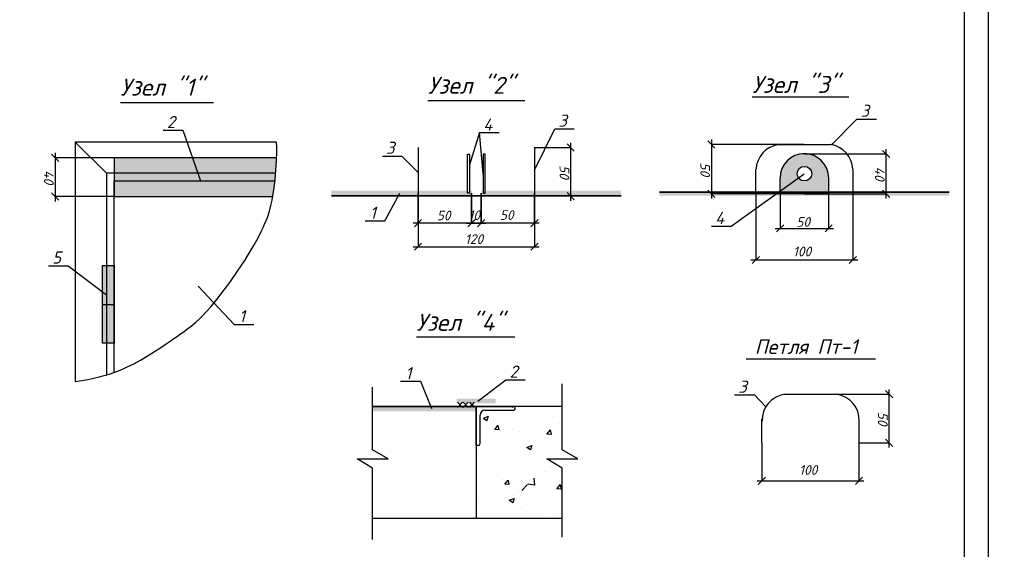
# Model space of a CAD drawing. Extents: x -119078 to 1619993, y 264752 to 340742.
# Tile 141 of 220: x 889781 to 910074, y 306799 to 317703. Entities that reach past the tile are written whole.
import ezdxf

# ---------------------------------------------------------------- set-up
doc = ezdxf.new("R2010")
doc.units = 0
doc.header["$MEASUREMENT"] = 0
doc.linetypes.add('CONTI', pattern=[0])
doc.layers.get('0').update_dxf_attribs({"color": 250, "linetype": 'CONTI'})
for name, color, linetype in [('PDF _Геометрия', 250, 'Continuous'), ('PDF _Сплошная заливка', 7, 'Continuous'), ('PDF _Текст', 7, 'Continuous')]:
    doc.layers.add(name, color=color, linetype=linetype)
doc.styles.add('ICOCPEUR', font='isocpeui.ttf')
doc.styles.add('PDF ISOCPEUR Italic', font='isocpeui.ttf')

msp = doc.modelspace()

# ---------------------------------------------------------------- linework, layer by layer
at = {"layer": 'PDF _Геометрия', "lineweight": -3}
msp.add_lwpolyline([(909744.405, 297220.37), (867748.604, 297220.37), (867748.604, 326913.75), (909744.405, 326913.75)], close=True, dxfattribs=at)
at = {"layer": 'PDF _Геометрия', "lineweight": 30}
msp.add_lwpolyline([(869746.791, 326414.204), (909244.859, 326414.204), (909244.859, 297719.916), (869746.791, 297719.916)], close=True, dxfattribs=at)
at = {"layer": 'PDF _Геометрия', "color": 7, "lineweight": -3}
for points in [[(891858.089, 315999.934), (893106.957, 315999.934), (893775.841, 315999.934)], [(898195.561, 316038.035), (899448.662, 316038.035), (900189.515, 316038.035)], [(904880.175, 316114.237), (906129.042, 316114.237), (906869.896, 316114.237)], [(906514.287, 315127.845), (907035.001, 315657.026), (907437.178, 315657.026)], [(892738.647, 315428.42), (893145.058, 315428.42), (893509.134, 314382.759)], [(899334.359, 314530.929), (899258.157, 315377.618), (899050.718, 314717.201)], [(899258.157, 315377.618), (899664.568, 315377.618)], [(900392.721, 314602.898), (900807.599, 315458.054), (901209.776, 315458.054)], [(897992.356, 315072.81), (897992.356, 314132.985)], [(900392.721, 315072.81), (900392.721, 314132.985)], [(905413.59, 315132.078), (906488.886, 315132.078)], [(895075.51, 314861.138), (891726.853, 314861.138), (891726.853, 314061.017), (894995.075, 314061.017)], [(897255.736, 314895.006), (897657.913, 314895.006), (897992.356, 314560.563)], [(904952.144, 314132.985), (904952.144, 314624.065)], [(906950.332, 314624.065), (906950.332, 314132.985)], [(891726.853, 310441.421), (891726.853, 314382.759), (895041.643, 314382.759)], [(904037.72, 313455.634), (904444.131, 313455.634), (905951.238, 314530.929)], [(906450.785, 314442.027), (906450.785, 314120.285), (905451.691, 314120.285), (905451.691, 314442.027)], [(906450.785, 314442.027), (906450.785, 314442.027)], [(896900.126, 313561.47), (897306.537, 313561.47), (897615.579, 314132.985)], [(908935.819, 314149.919), (902966.657, 314149.919), (908935.819, 314149.919)], [(890376.383, 312638.579), (890782.794, 312638.579), (891570.215, 312041.663)], [(893462.567, 312215.234), (894203.42, 311427.814), (894605.597, 311427.814)], [(891489.78, 311842.691), (891726.853, 311842.691)], [(897958.488, 311173.806), (899207.355, 311173.806), (899986.31, 311173.806)], [(907420.244, 310716.595), (904753.172, 310716.595)], [(899224.289, 309848.738), (899800.038, 310289.017), (900202.216, 310289.017)], [(897052.53, 307003.863), (897052.53, 308468.635), (896735.022, 308659.14), (897374.272, 308659.14), (897052.53, 308849.645), (897052.53, 310136.613)], [(897632.513, 310259.383), (898038.924, 310259.383), (898267.53, 309696.334)], [(900960.003, 307046.197), (900960.003, 308468.635), (900642.494, 308659.14), (901281.745, 308659.14), (900960.003, 308849.645), (900960.003, 310208.581)], [(904516.099, 309979.975), (904922.51, 309979.975), (905155.35, 309738.669)], [(905540.594, 309992.675), (906615.889, 309992.675)], [(899186.188, 309738.669), (897052.53, 309738.669), (899986.31, 309738.669)], [(900960.003, 309738.669), (899186.188, 309738.669), (899186.188, 307439.908), (900960.003, 307439.908)], [(905079.148, 308993.582), (905079.148, 309484.662)], [(907077.335, 309484.662), (907077.335, 308993.582)], [(897052.53, 307439.908), (899186.188, 307439.908)]]:
    msp.add_lwpolyline(points, dxfattribs=at)
at = {"layer": 'PDF _Геометрия', "color": 1, "lineweight": -3}
for points in [[(895075.51, 315182.88), (890926.731, 315182.88), (890926.731, 310250.916)], [(891570.215, 314543.63), (890926.731, 315182.88)], [(895058.576, 314543.63), (891570.215, 314543.63), (891570.215, 310390.619)], [(899232.756, 308938.547), (899186.188, 308938.547), (899186.188, 309738.669), (899986.31, 309738.669), (899986.31, 309692.101)], [(899266.624, 309560.864), (899266.624, 308972.415)], [(899952.442, 309658.233), (899368.226, 309658.233)]]:
    msp.add_lwpolyline(points, dxfattribs=at)
at = {"layer": 'PDF _Геометрия', "color": 8, "lineweight": -3, "true_color": 0x767676}
for points in [[(890926.731, 310250.916), (891062.202, 310272.083), (891184.972, 310297.484), (891303.508, 310322.884), (891417.811, 310348.285), (891523.647, 310377.919), (891629.484, 310407.553), (891722.619, 310441.421), (891815.755, 310475.288), (891900.424, 310509.156), (891985.093, 310547.257), (892133.264, 310619.225), (892272.968, 310691.194), (892395.738, 310767.396), (892505.807, 310839.365), (892611.643, 310907.1), (892709.013, 310970.601), (892797.915, 311029.87), (892882.584, 311084.904), (892958.786, 311139.939), (893030.755, 311190.741), (893098.49, 311237.308), (893161.992, 311279.643), (893217.027, 311321.977), (893322.863, 311402.413), (893411.765, 311478.615), (893492.201, 311550.583), (893568.403, 311626.785), (893640.371, 311702.987), (893712.34, 311787.656), (893788.542, 311876.559), (893868.978, 311973.928), (893949.413, 312079.764), (894110.284, 312295.67), (894266.922, 312524.276), (894419.326, 312748.649), (894487.061, 312858.718), (894554.796, 312964.554), (894614.064, 313070.39), (894669.099, 313163.526), (894715.667, 313256.662), (894758.002, 313341.331), (894796.103, 313421.766), (894829.97, 313493.735), (894859.604, 313565.704), (894885.005, 313633.439), (894927.34, 313760.442), (894956.974, 313874.745), (894982.374, 313989.048), (895020.475, 314200.72), (895045.876, 314408.159), (895062.81, 314607.131), (895075.51, 314797.636), (895079.744, 314988.141), (895079.744, 315081.277), (895075.51, 315182.88)], [(899241.223, 309662.464), (899241.223, 309662.464)], [(899410.561, 309738.666), (899410.561, 309738.666)], [(899931.275, 309717.498), (899952.443, 309738.666)], [(899338.593, 309501.593), (899440.195, 309539.694)], [(899338.593, 309497.359), (899410.561, 309450.791)], [(899410.561, 309446.558), (899444.429, 309539.694)], [(900777.965, 309510.06), (900777.965, 309510.06)], [(899241.223, 309302.621), (899241.223, 309302.621)], [(899660.335, 309256.053), (899571.432, 309264.52), (899643.401, 309353.422)], [(899664.568, 309256.053), (899643.401, 309349.189)], [(899960.909, 309268.753), (899960.909, 309268.753)], [(899999.01, 309395.757), (899999.01, 309395.757)], [(900689.062, 309285.687), (900689.062, 309285.687)], [(900909.202, 309395.757), (900909.202, 309395.757)], [(899279.324, 309251.819), (899279.324, 309251.819)], [(899393.627, 309196.785), (899393.627, 309196.785)], [(899812.739, 309137.516), (899812.739, 309137.516)], [(900079.446, 309217.952), (900079.446, 309217.952)], [(900735.63, 309162.917), (900646.728, 309171.384), (900718.697, 309256.053)], [(900739.864, 309162.917), (900722.93, 309256.053)], [(900879.568, 309184.084), (900879.568, 309184.084)], [(899977.843, 308896.21), (899977.843, 308896.21)], [(900756.798, 309010.513), (900756.798, 309010.513)], [(900888.035, 308853.876), (900888.035, 308853.876)], [(899220.056, 308803.074), (899220.056, 308803.074)], [(899567.199, 308680.304), (899567.199, 308680.304)], [(900515.491, 308803.074), (900515.491, 308803.074)], [(899787.338, 308451.698), (899787.338, 308451.698)], [(900739.864, 308510.967), (900739.864, 308510.967)], [(899203.122, 308303.528), (899203.122, 308303.528)], [(899304.725, 308282.361), (899304.725, 308282.361)], [(899960.909, 308396.664), (899960.909, 308396.664)], [(900104.847, 308248.493), (900104.847, 308248.493)], [(900380.021, 308265.427), (900392.721, 308121.49), (900257.251, 308142.657)], [(900494.324, 308261.193), (900494.324, 308261.193)], [(900587.46, 308417.831), (900587.46, 308417.831)], [(900625.561, 308392.43), (900625.561, 308392.43)], [(899749.237, 308240.026), (899749.237, 308240.026)], [(899867.774, 308129.957), (899778.871, 308138.424), (899850.84, 308223.092)], [(899872.007, 308129.957), (899855.073, 308223.092)], [(900117.547, 308210.392), (900117.547, 308210.392)], [(900130.247, 308007.187), (900244.55, 308129.957)], [(900947.303, 308036.821), (900854.167, 308041.054), (900926.136, 308129.957)], [(900904.968, 308214.626), (900904.968, 308214.626)], [(900947.303, 308032.587), (900930.369, 308129.957)], [(899943.976, 307897.117), (899943.976, 307897.117)], [(900109.08, 307914.051), (900109.08, 307914.051)], [(900722.93, 308011.42), (900722.93, 308011.42)], [(899236.99, 307761.647), (899236.99, 307761.647)], [(899490.997, 307689.678), (899490.997, 307689.678)], [(900100.613, 307668.511), (900100.613, 307668.511)], [(900291.118, 307655.811), (900291.118, 307655.811)], [(900667.895, 307744.713), (900667.895, 307744.713)], [(899723.836, 307621.943), (899723.836, 307621.943)], [(900701.763, 307511.874), (900701.763, 307511.874)]]:
    msp.add_lwpolyline(points, dxfattribs=at)
at = {"layer": 'PDF _Геометрия', "color": 251, "lineweight": -3, "true_color": 0x535353}
for points in [[(901209.776, 314996.608), (901061.606, 315144.779)], [(901137.808, 313972.114), (901137.808, 315170.179)], [(904109.688, 315055.876), (903961.517, 315208.28)], [(904037.72, 315233.681), (904037.72, 314018.682)], [(890511.853, 314962.741), (890511.853, 313963.647)], [(900392.721, 315072.81), (901137.808, 315072.81)], [(905951.238, 315132.078), (904037.72, 315132.078)], [(905955.471, 314941.573), (907640.384, 314941.573)], [(907712.352, 314865.371), (907564.182, 315013.542)], [(907636.15, 314018.682), (907636.15, 315038.943)], [(890588.055, 314784.936), (890435.651, 314937.34)], [(891726.853, 314861.138), (890511.853, 314861.138)], [(890435.651, 314137.219), (890588.055, 313984.815)], [(897992.356, 313514.902), (897992.356, 314128.752), (897992.356, 313028.056)], [(900392.721, 313514.902), (900392.721, 314128.752), (900392.721, 313028.056)], [(901061.606, 314145.686), (901209.776, 313997.515)], [(903961.517, 314196.487), (904109.688, 314044.083)], [(904952.144, 314149.919), (904952.144, 312757.115)], [(906950.332, 314128.752), (906950.332, 312757.115)], [(907564.182, 314196.487), (907712.352, 314044.083)], [(891726.853, 314061.017), (890511.853, 314061.017)], [(900392.721, 314073.717), (901137.808, 314073.717)], [(905951.238, 314120.285), (904037.72, 314120.285)], [(905451.691, 314120.285), (905451.691, 313404.833)], [(905955.471, 314120.285), (907640.384, 314120.285)], [(906450.785, 314120.285), (906450.785, 313404.833)], [(898064.324, 313591.104), (897916.154, 313438.7)], [(900316.519, 313438.7), (900464.689, 313591.104)], [(900490.09, 313514.902), (899190.422, 313514.902), (897890.753, 313514.902)], [(898991.45, 313514.902), (899389.394, 313514.902)], [(905350.088, 313404.833), (906552.388, 313404.833)], [(905527.893, 313481.035), (905375.489, 313332.864)], [(906378.816, 313332.864), (906526.987, 313481.035)], [(897890.753, 313028.056), (900490.09, 313028.056)], [(898064.324, 313104.258), (897916.154, 312956.087)], [(900316.519, 312956.087), (900464.689, 313104.258)], [(904850.542, 312757.115), (907051.935, 312757.115)], [(905028.346, 312829.084), (904875.942, 312680.913)], [(906878.363, 312680.913), (907026.534, 312829.084)], [(907775.854, 309916.473), (907623.45, 310068.877)], [(907699.652, 308891.98), (907699.652, 310090.045)], [(906082.475, 309992.675), (907699.652, 309992.675)], [(907623.45, 309065.551), (907775.854, 308917.38)], [(905079.148, 308989.349), (905079.148, 308206.161)], [(907077.335, 308989.349), (907077.335, 308206.161)], [(907081.569, 308993.582), (907699.652, 308993.582)], [(905155.35, 308282.363), (905002.946, 308134.193)], [(907005.367, 308134.193), (907153.537, 308282.363)], [(904977.545, 308210.395), (907178.938, 308210.395)]]:
    msp.add_lwpolyline(points, dxfattribs=at)
at = {"layer": 'PDF _Геометрия', "color": 7, "lineweight": -3}
for points in [[(899012.617, 314933.107), (899050.718, 314933.107), (899050.718, 314132.985), (899012.617, 314132.985)], [(899372.46, 314933.107), (899334.359, 314933.107), (899330.125, 314132.985), (899372.46, 314132.985)], [(902175.002, 314073.717), (896205.841, 314073.717)], [(891489.78, 312642.812), (891726.853, 312642.812), (891726.853, 311042.57), (891489.78, 311042.57)]]:
    msp.add_lwpolyline(points, close=True, dxfattribs=at)
at = {"layer": 'PDF _Геометрия', "color": 251, "lineweight": -3, "true_color": 0x535353}
for points in [[(899093.052, 313514.902), (899093.052, 314128.752)], [(899292.024, 313514.902), (899292.024, 314128.752)], [(899165.021, 313591.104), (899016.85, 313438.7)], [(899215.822, 313438.7), (899368.226, 313591.104)]]:
    msp.add_lwpolyline(points, close=True, dxfattribs=at)
at = {"layer": 'PDF _Геометрия', "color": 3, "lineweight": -3}
for points in [[(898805.178, 309831.805), (898906.781, 309721.735)], [(898906.781, 309831.805), (898805.178, 309721.735)], [(898923.714, 309831.805), (899021.084, 309721.735)], [(899021.084, 309831.805), (898923.714, 309721.735)], [(899050.718, 309831.805), (899148.087, 309721.735)], [(899148.087, 309831.805), (899050.718, 309721.735)]]:
    msp.add_lwpolyline(points, dxfattribs=at)
at = {"layer": 'PDF _Геометрия', "color": 8, "lineweight": -3, "true_color": 0x767676}
for points in [[(900337.686, 308934.311), (900308.052, 308845.409), (900231.85, 308896.21)], [(899973.61, 307846.316), (899943.976, 307757.414), (899867.774, 307808.215)]]:
    msp.add_lwpolyline(points, close=True, dxfattribs=at)
at = {"layer": 'PDF _Геометрия', "color": 7, "lineweight": -3}
msp.add_circle((905953.355, 314533.046), 150.287, dxfattribs=at)
for centre, radius, start, end in [((905491.912, 314600.78), 535.533, 98.0369171, 177.5553273), ((905953.354, 314444.142), 501.664, 0.0001321, 179.9998679), ((906406.337, 314592.316), 548.228, 3.4603795, 80.9475165), ((905618.91, 309461.38), 535.529, 98.0364662, 182.4446294), ((906546.04, 309461.38), 535.529, 357.5553707, 81.9635338)]:
    msp.add_arc(centre, radius, start, end, dxfattribs=at)
at = {"layer": 'PDF _Геометрия', "color": 1, "lineweight": -3}
for centre, radius, start, end in [((899370.343, 309562.98), 99.486, 90.0001453, 179.9998231), ((899954.559, 309694.218), 35.985, 270.0006778, 359.9992906), ((899234.872, 308974.532), 35.985, 270.0006778, 359.9992905)]:
    msp.add_arc(centre, radius, start, end, dxfattribs=at)
at = {"layer": 'PDF _Сплошная заливка', "color": 9, "lineweight": 30, "true_color": 0xb9b9b9, "transparency": 33554559}
for points in [[(905951.238, 314941.573), (906040.14, 314933.107), (905866.569, 314933.107)], [(905570.228, 314763.769), (906383.05, 314691.8), (905519.426, 314691.8)], [(905629.496, 314823.037), (906336.482, 314763.769), (905570.228, 314763.769)], [(906336.482, 314763.769), (905570.228, 314763.769), (906383.05, 314691.8)], [(905701.465, 314873.838), (906272.98, 314823.037), (905629.496, 314823.037)], [(906272.98, 314823.037), (905629.496, 314823.037), (906336.482, 314763.769)], [(905781.9, 314911.939), (906201.011, 314873.838), (905701.465, 314873.838)], [(906201.011, 314873.838), (905701.465, 314873.838), (906272.98, 314823.037)], [(905866.569, 314933.107), (906124.809, 314911.939), (905781.9, 314911.939)], [(906124.809, 314911.939), (905781.9, 314911.939), (906201.011, 314873.838)], [(906040.14, 314933.107), (905866.569, 314933.107), (906124.809, 314911.939)], [(905468.625, 314556.33), (905803.067, 314530.929), (905460.158, 314530.929)], [(905472.858, 314581.731), (905803.067, 314556.33), (905468.625, 314556.33)], [(905803.067, 314556.33), (905468.625, 314556.33), (905803.067, 314530.929)], [(905481.325, 314607.131), (905811.534, 314581.731), (905472.858, 314581.731)], [(905811.534, 314581.731), (905472.858, 314581.731), (905803.067, 314556.33)], [(905489.792, 314632.532), (905828.468, 314611.365), (905481.325, 314611.365)], [(905828.468, 314611.365), (905481.325, 314611.365), (905824.235, 314607.131)], [(905481.325, 314611.365), (905824.235, 314607.131), (905481.325, 314607.131)], [(905824.235, 314607.131), (905481.325, 314607.131), (905811.534, 314581.731)], [(905498.259, 314649.466), (905841.168, 314632.532), (905489.792, 314632.532)], [(905841.168, 314632.532), (905489.792, 314632.532), (905828.468, 314611.365)], [(905506.726, 314662.166), (905862.336, 314649.466), (905498.259, 314649.466)], [(905862.336, 314649.466), (905498.259, 314649.466), (905841.168, 314632.532)], [(905510.959, 314674.866), (905883.503, 314662.166), (905506.726, 314662.166)], [(905883.503, 314662.166), (905506.726, 314662.166), (905862.336, 314649.466)], [(905515.193, 314679.1), (905908.904, 314674.866), (905510.959, 314674.866)], [(905908.904, 314674.866), (905510.959, 314674.866), (905883.503, 314662.166)], [(905519.426, 314691.8), (906391.517, 314679.1), (905515.193, 314679.1)], [(905938.538, 314679.1), (905515.193, 314679.1), (905908.904, 314674.866)], [(906383.05, 314691.8), (905519.426, 314691.8), (906391.517, 314679.1)], [(906391.517, 314679.1), (905963.938, 314679.1), (906391.517, 314674.866)], [(905963.938, 314679.1), (906391.517, 314674.866), (905993.573, 314674.866)], [(906391.517, 314674.866), (905993.573, 314674.866), (906395.75, 314662.166)], [(905993.573, 314674.866), (906395.75, 314662.166), (906018.973, 314662.166)], [(906395.75, 314662.166), (906018.973, 314662.166), (906404.217, 314649.466)], [(906018.973, 314662.166), (906404.217, 314649.466), (906040.14, 314649.466)], [(906404.217, 314649.466), (906040.14, 314649.466), (906412.684, 314632.532)], [(906040.14, 314649.466), (906412.684, 314632.532), (906061.308, 314632.532)], [(906412.684, 314632.532), (906061.308, 314632.532), (906421.151, 314611.365)], [(906061.308, 314632.532), (906421.151, 314611.365), (906078.241, 314611.365)], [(906421.151, 314611.365), (906078.241, 314611.365), (906421.151, 314607.131)], [(906078.241, 314611.365), (906421.151, 314607.131), (906078.241, 314607.131)], [(906421.151, 314607.131), (906078.241, 314607.131), (906429.618, 314581.731)], [(906078.241, 314607.131), (906429.618, 314581.731), (906090.942, 314581.731)], [(906429.618, 314581.731), (906090.942, 314581.731), (906438.085, 314556.33)], [(906090.942, 314581.731), (906438.085, 314556.33), (906099.409, 314556.33)], [(906438.085, 314556.33), (906099.409, 314556.33), (906442.318, 314530.929)], [(906099.409, 314556.33), (906442.318, 314530.929), (906103.642, 314530.929)], [(905455.925, 314475.894), (905824.235, 314450.494), (905451.691, 314450.494)], [(905824.235, 314450.494), (905451.691, 314450.494), (905832.701, 314442.027)], [(905451.691, 314450.494), (905832.701, 314442.027), (905451.691, 314442.027)], [(905832.701, 314442.027), (905451.691, 314442.027), (905841.168, 314429.326)], [(905451.691, 314442.027), (905841.168, 314429.326), (905451.691, 314429.326)], [(905841.168, 314429.326), (905451.691, 314429.326), (905862.336, 314408.159)], [(905451.691, 314429.326), (905862.336, 314408.159), (905451.691, 314408.159)], [(905862.336, 314408.159), (905451.691, 314408.159), (905883.503, 314395.459)], [(905451.691, 314408.159), (905883.503, 314395.459), (905451.691, 314395.459)], [(905883.503, 314395.459), (905451.691, 314395.459), (905908.904, 314386.992)], [(905451.691, 314395.459), (905908.904, 314386.992), (905451.691, 314386.992)], [(905908.904, 314386.992), (905451.691, 314386.992), (905938.538, 314378.525)], [(905451.691, 314386.992), (905938.538, 314378.525), (905451.691, 314378.525)], [(906450.785, 314378.525), (905451.691, 314378.525), (906450.785, 314120.285)], [(905451.691, 314378.525), (906450.785, 314120.285), (905451.691, 314120.285)], [(905460.158, 314526.696), (905803.067, 314501.295), (905455.925, 314501.295)], [(905803.067, 314501.295), (905455.925, 314501.295), (905811.534, 314475.894)], [(905455.925, 314501.295), (905811.534, 314475.894), (905455.925, 314475.894)], [(905811.534, 314475.894), (905455.925, 314475.894), (905824.235, 314450.494)], [(905803.067, 314530.929), (905460.158, 314530.929), (905803.067, 314526.696)], [(905460.158, 314530.929), (905803.067, 314526.696), (905460.158, 314526.696)], [(905803.067, 314526.696), (905460.158, 314526.696), (905803.067, 314501.295)], [(905993.573, 314386.992), (906450.785, 314378.525), (905963.938, 314378.525)], [(906018.973, 314395.459), (906450.785, 314386.992), (905993.573, 314386.992)], [(906450.785, 314386.992), (905993.573, 314386.992), (906450.785, 314378.525)], [(906040.14, 314408.159), (906450.785, 314395.459), (906018.973, 314395.459)], [(906450.785, 314395.459), (906018.973, 314395.459), (906450.785, 314386.992)], [(906061.308, 314429.326), (906450.785, 314408.159), (906040.14, 314408.159)], [(906450.785, 314408.159), (906040.14, 314408.159), (906450.785, 314395.459)], [(906069.775, 314442.027), (906450.785, 314429.326), (906061.308, 314429.326)], [(906450.785, 314429.326), (906061.308, 314429.326), (906450.785, 314408.159)], [(906078.241, 314450.494), (906450.785, 314442.027), (906069.775, 314442.027)], [(906450.785, 314442.027), (906069.775, 314442.027), (906450.785, 314429.326)], [(906090.942, 314475.894), (906450.785, 314450.494), (906078.241, 314450.494)], [(906450.785, 314450.494), (906078.241, 314450.494), (906450.785, 314442.027)], [(906099.409, 314501.295), (906450.785, 314475.894), (906090.942, 314475.894)], [(906450.785, 314475.894), (906090.942, 314475.894), (906450.785, 314450.494)], [(906103.642, 314526.696), (906446.551, 314501.295), (906099.409, 314501.295)], [(906446.551, 314501.295), (906099.409, 314501.295), (906450.785, 314475.894)], [(906442.318, 314530.929), (906103.642, 314530.929), (906442.318, 314526.696)], [(906103.642, 314530.929), (906442.318, 314526.696), (906103.642, 314526.696)], [(906442.318, 314526.696), (906103.642, 314526.696), (906446.551, 314501.295)]]:
    msp.add_solid(points, dxfattribs=at)
at = {"layer": 'PDF _Сплошная заливка', "color": 8, "lineweight": 30, "true_color": 0x767676, "transparency": 33554559}
for points in [[(895075.51, 314861.138), (891726.853, 314861.138), (895075.51, 314852.671)], [(891726.853, 314861.138), (895075.51, 314852.671), (891726.853, 314852.671)], [(895075.51, 314852.671), (891726.853, 314852.671), (895075.51, 314827.27)], [(891726.853, 314852.671), (895075.51, 314827.27), (891726.853, 314827.27)], [(895075.51, 314827.27), (891726.853, 314827.27), (895075.51, 314797.636)], [(891726.853, 314827.27), (895075.51, 314797.636), (891726.853, 314797.636)], [(895075.51, 314797.636), (891726.853, 314797.636), (895071.277, 314772.236)], [(891726.853, 314797.636), (895071.277, 314772.236), (891726.853, 314772.236)], [(895071.277, 314772.236), (891726.853, 314772.236), (895071.277, 314742.601)], [(891726.853, 314772.236), (895071.277, 314742.601), (891726.853, 314742.601)], [(895071.277, 314742.601), (891726.853, 314742.601), (895071.277, 314717.201)], [(891726.853, 314742.601), (895071.277, 314717.201), (891726.853, 314717.201)], [(895071.277, 314717.201), (891726.853, 314717.201), (895067.043, 314687.567)], [(891726.853, 314717.201), (895067.043, 314687.567), (891726.853, 314687.567)], [(895067.043, 314687.567), (891726.853, 314687.567), (895067.043, 314662.166)], [(891726.853, 314687.567), (895067.043, 314662.166), (891726.853, 314662.166)], [(895067.043, 314662.166), (891726.853, 314662.166), (895067.043, 314632.532)], [(891726.853, 314662.166), (895067.043, 314632.532), (891726.853, 314632.532)], [(895067.043, 314632.532), (891726.853, 314632.532), (895062.81, 314607.131)], [(891726.853, 314632.532), (895062.81, 314607.131), (891726.853, 314607.131)], [(895062.81, 314607.131), (891726.853, 314607.131), (895062.81, 314577.497)], [(891726.853, 314607.131), (895062.81, 314577.497), (891726.853, 314577.497)], [(895062.81, 314577.497), (891726.853, 314577.497), (895058.576, 314552.096)], [(891726.853, 314577.497), (895058.576, 314552.096), (891726.853, 314552.096)], [(895058.576, 314552.096), (891726.853, 314552.096), (895058.576, 314522.462)], [(891726.853, 314552.096), (895058.576, 314522.462), (891726.853, 314522.462)], [(895058.576, 314522.462), (891726.853, 314522.462), (895054.343, 314492.828)], [(891726.853, 314522.462), (895054.343, 314492.828), (891726.853, 314492.828)], [(895054.343, 314492.828), (891726.853, 314492.828), (895054.343, 314467.427)], [(891726.853, 314492.828), (895054.343, 314467.427), (891726.853, 314467.427)], [(895054.343, 314467.427), (891726.853, 314467.427), (895050.11, 314437.793)], [(891726.853, 314467.427), (895050.11, 314437.793), (891726.853, 314437.793)], [(895050.11, 314437.793), (891726.853, 314437.793), (895045.876, 314408.159)], [(891726.853, 314437.793), (895045.876, 314408.159), (891726.853, 314408.159)], [(895045.876, 314408.159), (891726.853, 314408.159), (895041.643, 314378.525)], [(891726.853, 314408.159), (895041.643, 314378.525), (891726.853, 314378.525)], [(895041.643, 314378.525), (891726.853, 314378.525), (895041.643, 314348.891)], [(891726.853, 314378.525), (895041.643, 314348.891), (891726.853, 314348.891)], [(895041.643, 314348.891), (891726.853, 314348.891), (895037.409, 314319.257)], [(891726.853, 314348.891), (895037.409, 314319.257), (891726.853, 314319.257)], [(895037.409, 314319.257), (891726.853, 314319.257), (895033.176, 314289.623)], [(891726.853, 314319.257), (895033.176, 314289.623), (891726.853, 314289.623)], [(895033.176, 314289.623), (891726.853, 314289.623), (895028.942, 314264.222)], [(891726.853, 314289.623), (895028.942, 314264.222), (891726.853, 314264.222)], [(895028.942, 314264.222), (891726.853, 314264.222), (895024.709, 314230.355)], [(891726.853, 314264.222), (895024.709, 314230.355), (891726.853, 314230.355)], [(895024.709, 314230.355), (891726.853, 314230.355), (895020.475, 314200.72)], [(891726.853, 314230.355), (895020.475, 314200.72), (891726.853, 314200.72)], [(895020.475, 314200.72), (891726.853, 314200.72), (895016.242, 314171.086)], [(891726.853, 314200.72), (895016.242, 314171.086), (891726.853, 314171.086)], [(895016.242, 314171.086), (891726.853, 314171.086), (895012.008, 314141.452)], [(891726.853, 314171.086), (895012.008, 314141.452), (891726.853, 314141.452)], [(895012.008, 314141.452), (891726.853, 314141.452), (895003.542, 314111.818)], [(891726.853, 314141.452), (895003.542, 314111.818), (891726.853, 314111.818)], [(895003.542, 314111.818), (891726.853, 314111.818), (894999.308, 314082.184)], [(891726.853, 314111.818), (894999.308, 314082.184), (891726.853, 314082.184)], [(894999.308, 314082.184), (891726.853, 314082.184), (894995.075, 314061.017)], [(891726.853, 314082.184), (894995.075, 314061.017), (891726.853, 314061.017)]]:
    msp.add_solid(points, dxfattribs=at)
at = {"layer": 'PDF _Сплошная заливка', "lineweight": 30, "transparency": 33554559}
for points in [[(896205.841, 314183.787), (896205.841, 314082.184), (899093.052, 314183.787)], [(896205.841, 314082.184), (899093.052, 314183.787), (899093.052, 314082.184)], [(899292.024, 314183.787), (899292.024, 314082.184), (902175.002, 314183.787)], [(899292.024, 314082.184), (902175.002, 314183.787), (902175.002, 314082.184)], [(902966.657, 314179.553), (902966.657, 314082.184), (908935.819, 314179.553)], [(902966.657, 314082.184), (908935.819, 314179.553), (908935.819, 314082.184)], [(898788.244, 309899.54), (898788.244, 309802.17), (899588.366, 309899.54)], [(898788.244, 309802.17), (899588.366, 309899.54), (899588.366, 309802.17)], [(897052.53, 309742.902), (897052.53, 309641.299), (899186.188, 309742.902)], [(897052.53, 309641.299), (899186.188, 309742.902), (899186.188, 309641.299)]]:
    msp.add_solid(points, dxfattribs=at)
at = {"layer": 'PDF _Сплошная заливка', "color": 254, "lineweight": 30, "true_color": 0xcccccc, "transparency": 33554559}
for points in [[(891726.853, 312642.812), (891489.78, 312642.812), (891726.853, 311042.57)], [(891489.78, 312642.812), (891726.853, 311042.57), (891489.78, 311042.57)]]:
    msp.add_solid(points, dxfattribs=at)

# ---------------------------------------------------------------- texts
at = {"linetype": 'Continuous', "lineweight": 25, "ltscale": 15, "insert": (12863.76, 311222.017), "char_height": 250, "width": 17877.44941, "attachment_point": 1, "style": 'ICOCPEUR'}
msp.add_mtext('\\pi4862.31;{\\H1.16667x;\\LАнтисейсмические мероприятия\\P\\pi0;\\H0.71428x;\\l       Для обеспечения сейсмостойкости несущих конструкций и фундаментов соблюдены все условия КМК 2.01.03-19 «Строительство в сейсмических районах».\\P\\pi5355.138;\\H1.4x;\\LАнтикоррозионная защита\\l\\P\\pi0;\\H0.71428x;       Защита конструкций от коррозии должна производиться в соответствии КМК 2.03.11-96 "Защита строительных конструкций от коррозии" ГОСТ 9.402-2004 «Покрытия лакокрасочные. Подготовка (металлических поверхностей перед окрашиванием». Антикоррозионное покрытие должно обеспечивать защиту конструкций. \\P       \\A1;Все несущие металлоконструкции грунтовать и\\A0; окрасить эмалью ПФ-115 (ГОСТ6465-76) за 2 раза по грунтовке ГФ-021 (ГОСТ 25129-82)\\A1;.\\P      Для железобетонных конструкций использовать бетон \\A0;на портландцементе по ГОСТ 10178-85*,\\A1; водонепроницаемости W\\A0;4\\A1; и морозостойкостью F100\\A0;.\\A1;\\P\\A0;       \\A1;Все \\A0;поверхности бетонных и ж.б конструкций, соприкасающиеся с грунтом обмазать \\A1;\\C256;горячим битумом за 2 раза\\A0;\\C0; по ГОСТ 28379-89.}\\P\\pi5566.64787;{\\H1.16666x;\\LАнтипросадочные мероприятия\\A1;\\l\\P\\pi0;\\H0.71428x;        В соответствии с требованиями КМК 2.02.01-98 приняты противопросадочные мероприятия для первого типа грунтовых условий. Для устранения просадочных свойств грунтов I типа предусмотрено уплотнение тяжелыми трамбовками грунтов в основании котлованов и устройство подготовки из бетона класса В7,5. Насыпные грунты и строительный мусор толщиной до 1,5м удалить и заменить засыпкой из ГПС до бетонной подготовки.}', dxfattribs=at)
at = {"layer": 'PDF _Текст', "lineweight": 30, "attachment_point": 7, "style": 'PDF ISOCPEUR Italic'}
for s, insert, char_height in [('Узел "1"', (891858.089, 316139.638), 349.9713), ('Узел "2"', (898195.561, 316177.739), 349.9713), ('Узел "3"', (904880.175, 316196.448), 349.9713), ('Узел "4"', (897958.488, 311297.039), 349.9713), ('Петля Пт-1', (904930.977, 310820.89), 299.9754)]:
    msp.add_mtext(s, dxfattribs=dict(at, insert=insert, char_height=char_height))
at = {"layer": 'PDF _Текст', "lineweight": 30, "char_height": 249.98, "attachment_point": 7, "rotation": 0, "style": 'PDF ISOCPEUR Italic'}
for s, insert in [('3', (907111.203, 315703.594)), ('2', (892814.849, 315470.754)), ('3', (900883.801, 315500.388)), ('4', (899334.359, 315419.953)), ('3', (897331.938, 314941.573)), ('1', (896997.496, 313603.805)), ('4', (904113.922, 313497.968)), ('5', (890452.585, 312680.913)), ('1', (894300.789, 311474.381)), ('1', (897729.882, 310301.717)), ('2', (899876.24, 310331.351)), ('3', (904592.301, 310022.31))]:
    msp.add_mtext(s, dxfattribs=dict(at, insert=insert))
at = {"layer": 'PDF _Текст', "color": 251, "lineweight": 30, "true_color": 0x535353, "char_height": 199.9836, "attachment_point": 7, "rotation": 270, "style": 'PDF ISOCPEUR Italic'}
for s, insert in [('50', (903808.102, 314766.626)), ('40', (890282.235, 314605.377)), ('50', (900908.19, 314711.591)), ('40', (907406.532, 314677.345)), ('50', (907470.034, 309631.457))]:
    msp.add_mtext(s, dxfattribs=dict(at, insert=insert))
at = {"layer": 'PDF _Текст', "color": 251, "lineweight": 30, "true_color": 0x535353, "char_height": 199.9836, "attachment_point": 7, "style": 'PDF ISOCPEUR Italic'}
for s, insert in [('50', (898377.6, 313572.548)), ('10', (899029.551, 313577.051)), ('50', (899677.268, 313581.554)), ('50', (905786.134, 313438.7)), ('120', (898957.582, 313085.432)), ('100', (905718.398, 312831.426)), ('100', (905845.402, 308332.193))]:
    msp.add_mtext(s, dxfattribs=dict(at, insert=insert))

doc.saveas('drawing.dxf')
